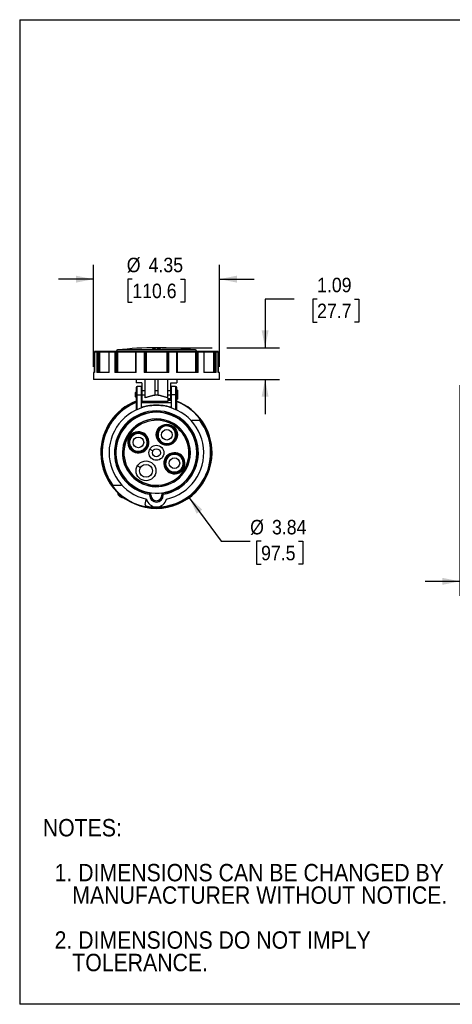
# Model space of a CAD drawing. Header units: inches. Extents: x 0 to 44, y 0 to 34.
# Tile 1 of 7: x 0 to 14.9, y 0 to 34. Entities that reach past the tile are written whole.
import ezdxf

# ---------------------------------------------------------------- set-up
doc = ezdxf.new("R2010")
doc.units = ezdxf.units.IN
doc.header["$LTSCALE"] = 4
doc.header["$MEASUREMENT"] = 0
doc.linetypes.add('SLD-Solid', pattern=[0])
doc.layers.add('DIMENSIONS', color=140, linetype='SLD-Solid', lineweight=25)
doc.layers.add('TEXT', color=140, linetype='SLD-Solid', lineweight=25)
doc.layers.add('SLD-DEFPOINTS', color=7, linetype='Continuous')
doc.styles.add('SLDTEXTSTYLE0', font='GOTHIC.TTF', dxfattribs={"width": 0.913})
doc.dimstyles.new('SLDDIMSTYLE0', dxfattribs={"dimtxt": 0.5, "dimasz": 0.6, "dimexe": 0, "dimexo": 0.0625, "dimgap": 0.125, "dimtad": 0, "dimtih": 1, "dimtoh": 1, "dimrnd": 1e-09, "dimzin": 12, "dimdsep": 46, "dimtxsty": 'SLDTEXTSTYLE0', "dimsah": 1, "dimcen": 0.09, "dimadec": 0, "dimazin": 3, "dimtfac": 1, "dimtmove": 0, "dimatfit": 0, "dimfxl": 0, "dimfrac": 2, "dimtolj": 1, "dimtzin": 12, "dimarcsym": 0})
doc.dimstyles.new('SLDDIMSTYLE1', dxfattribs={"dimtxt": 0.5, "dimasz": 0.6, "dimexe": 0, "dimexo": 0.0625, "dimgap": 0.125, "dimtad": 0, "dimtih": 1, "dimtoh": 1, "dimrnd": 1e-09, "dimzin": 12, "dimdsep": 46, "dimtxsty": 'SLDTEXTSTYLE0', "dimsah": 1, "dimcen": 0.09, "dimadec": 0, "dimazin": 3, "dimtfac": 1, "dimtdec": 3, "dimtmove": 0, "dimatfit": 0, "dimfxl": 0, "dimfrac": 2, "dimtolj": 1, "dimtzin": 12, "dimarcsym": 0})
doc.dimstyles.new('SLDDIMSTYLE2', dxfattribs={"dimtxt": 0.5, "dimasz": 0.6, "dimexe": 0, "dimexo": 0.0625, "dimgap": 0.125, "dimtad": 0, "dimtih": 1, "dimtoh": 1, "dimrnd": 1e-09, "dimzin": 12, "dimdsep": 46, "dimtxsty": 'SLDTEXTSTYLE0', "dimsah": 1, "dimcen": 0, "dimadec": 0, "dimazin": 3, "dimtfac": 1, "dimtofl": 0, "dimtmove": 0, "dimatfit": 3, "dimfxl": 0, "dimfrac": 2, "dimtolj": 1, "dimtzin": 12, "dimarcsym": 0})

# ---------------------------------------------------------------- blocks, each defined once
blk = doc.blocks.new('Block2')
at = {"color": 7, "linetype": 'SLD-Solid', "lineweight": 18}
for p, q in [((44, 34), (0, 34)), ((0, 0), (0, 34)), ((44, 0), (0, 0))]:
    blk.add_line(p, q, dxfattribs=at)
blk = doc.blocks.new('SW_NOTE_0_3')
at = {"layer": 'TEXT', "color": 0, "char_height": 0.6, "attachment_point": 1, "style": 'SLDTEXTSTYLE0'}
for s, insert in [('NOTES:', (0, 0.766)), ('  1. DIMENSIONS CAN BE CHANGED BY     ', (0, -0.785)), ('     MANUFACTURER WITHOUT NOTICE.', (0, -1.561)), ('  2. DIMENSIONS DO NOT IMPLY ', (0, -3.113)), ('     TOLERANCE.', (0, -3.889))]:
    blk.add_mtext(s, dxfattribs=dict(at, insert=insert))
blk = doc.blocks.new('_D')
at = {"layer": 'DIMENSIONS'}
for p, q in [((2.542, 22.017), (2.542, 25.541)), ((6.894, 22.017), (6.894, 25.541)), ((2.542, 25.041), (1.342, 25.041)), ((3.887, 25.041), (3.735, 25.041)), ((3.735, 25.041), (3.735, 24.247)), ((5.549, 25.041), (5.702, 25.041)), ((5.702, 25.041), (5.702, 24.247)), ((6.894, 25.041), (8.094, 25.041)), ((3.735, 24.247), (3.887, 24.247)), ((5.702, 24.247), (5.549, 24.247))]:
    blk.add_line(p, q, dxfattribs=at)
for points in [[(2.542, 25.041), (1.942, 25.161), (1.942, 24.921)], [(6.894, 25.041), (7.494, 24.921), (7.494, 25.161)]]:
    blk.add_solid(points, dxfattribs=at)
at = {"layer": 'DIMENSIONS', "char_height": 0.5, "attachment_point": 1, "style": 'SLDTEXTSTYLE0'}
for s, insert in [('%%c', (3.695, 25.781)), ('4.35', (4.449, 25.781)), ('110.6', (3.887, 24.886))]:
    blk.add_mtext(s, dxfattribs=dict(at, insert=insert))
blk = doc.blocks.new('_D_1')
at = {"layer": 'DIMENSIONS'}
for p, q in [((9.469, 24.353), (8.469, 24.353)), ((8.469, 24.353), (8.469, 22.672)), ((10.263, 24.349), (10.111, 24.349)), ((10.111, 24.349), (10.111, 23.556)), ((11.556, 24.349), (11.708, 24.349)), ((11.708, 24.349), (11.708, 23.556)), ((10.111, 23.556), (10.263, 23.556)), ((11.708, 23.556), (11.556, 23.556)), ((4.918, 22.672), (6.644, 22.672)), ((7.144, 22.672), (8.969, 22.672)), ((7.094, 21.581), (8.969, 21.581)), ((8.469, 21.581), (8.469, 20.381))]:
    blk.add_line(p, q, dxfattribs=at)
for points in [[(8.469, 22.672), (8.589, 23.272), (8.349, 23.272)], [(8.469, 21.581), (8.349, 20.981), (8.589, 20.981)]]:
    blk.add_solid(points, dxfattribs=at)
at = {"layer": 'DIMENSIONS', "char_height": 0.5, "attachment_point": 1, "style": 'SLDTEXTSTYLE0'}
for s, insert in [('1.09', (10.263, 25.09)), ('27.7', (10.263, 24.194))]:
    blk.add_mtext(s, dxfattribs=dict(at, insert=insert))
blk = doc.blocks.new('_D_2')
at = {"layer": 'DIMENSIONS'}
for p, q in [((5.851, 17.495), (6.953, 15.988)), ((6.953, 15.988), (7.953, 15.988)), ((8.33, 15.988), (8.177, 15.988)), ((8.177, 15.988), (8.177, 15.194)), ((9.623, 15.988), (9.775, 15.988)), ((9.775, 15.988), (9.775, 15.194)), ((8.177, 15.194), (8.33, 15.194)), ((9.775, 15.194), (9.623, 15.194))]:
    blk.add_line(p, q, dxfattribs=at)
blk.add_solid([(5.851, 17.495), (6.108, 16.94), (6.302, 17.082)], dxfattribs=at)
at = {"layer": 'DIMENSIONS', "char_height": 0.5, "attachment_point": 1, "style": 'SLDTEXTSTYLE0'}
for s, insert in [('%%c', (7.953, 16.728)), ('3.84', (8.707, 16.728)), ('97.5', (8.33, 15.833))]:
    blk.add_mtext(s, dxfattribs=dict(at, insert=insert))
blk = doc.blocks.new('_D_3')
at = {"layer": 'DIMENSIONS'}
for p, q in [((15.19, 21.381), (15.19, 14.106)), ((18.303, 17.247), (18.303, 14.106)), ((15.19, 14.606), (13.99, 14.606)), ((16.1, 14.602), (15.948, 14.602)), ((15.948, 14.602), (15.948, 13.808)), ((17.393, 14.602), (17.546, 14.602)), ((17.546, 14.602), (17.546, 13.808)), ((18.303, 14.606), (19.503, 14.606)), ((15.948, 13.808), (16.1, 13.808)), ((17.546, 13.808), (17.393, 13.808))]:
    blk.add_line(p, q, dxfattribs=at)
for points in [[(15.19, 14.606), (14.59, 14.726), (14.59, 14.486)], [(18.303, 14.606), (18.903, 14.486), (18.903, 14.726)]]:
    blk.add_solid(points, dxfattribs=at)
at = {"layer": 'DIMENSIONS', "char_height": 0.5, "attachment_point": 1, "style": 'SLDTEXTSTYLE0'}
for s, insert in [('3.11', (16.1, 15.342)), ('79.1', (16.1, 14.447))]:
    blk.add_mtext(s, dxfattribs=dict(at, insert=insert))

msp = doc.modelspace()

# ---------------------------------------------------------------- linework, layer by layer
at = {"color": 7, "linetype": 'SLD-Solid'}
for p, q in [((0, 34), (0, 0)), ((0, 34), (44, 34)), ((44, 0), (0, 0))]:
    msp.add_line(p, q, dxfattribs=at)
for p, q in [((2.583, 22.534), (2.583, 21.817)), ((2.583, 22.534), (2.584, 22.534)), ((2.584, 21.817), (2.584, 22.534)), ((2.584, 22.534), (2.657, 22.534)), ((2.596, 22.545), (2.595, 22.545)), ((2.668, 22.545), (2.596, 22.545)), ((2.657, 22.534), (2.657, 21.817)), ((2.657, 22.534), (2.704, 22.534)), ((2.701, 22.545), (2.668, 22.545)), ((2.732, 22.545), (2.701, 22.545)), ((2.704, 21.817), (2.704, 22.534)), ((2.704, 22.534), (2.735, 22.534)), ((2.76, 22.545), (2.732, 22.545)), ((2.735, 22.534), (2.735, 21.817)), ((2.735, 22.534), (2.749, 22.534)), ((2.749, 22.534), (2.749, 21.817)), ((2.749, 22.534), (3.074, 22.534)), ((3.085, 22.545), (2.76, 22.545)), ((3.074, 22.534), (3.074, 21.817)), ((3.074, 22.534), (3.083, 22.534)), ((3.083, 21.817), (3.083, 22.534)), ((3.083, 22.534), (3.282, 22.534)), ((3.092, 22.545), (3.085, 22.545)), ((3.29, 22.545), (3.092, 22.545)), ((3.282, 22.534), (3.282, 21.817)), ((3.282, 22.534), (3.336, 22.534)), ((3.327, 22.545), (3.29, 22.545)), ((3.35, 22.545), (3.327, 22.545)), ((3.336, 21.817), (3.336, 22.534)), ((3.336, 22.534), (3.358, 22.534)), ((3.34, 22.557), (3.34, 22.545)), ((3.34, 22.557), (4.718, 22.557)), ((3.381, 22.545), (3.35, 22.545)), ((3.358, 22.534), (3.358, 21.817)), ((3.358, 22.534), (3.374, 22.534)), ((3.374, 22.534), (3.374, 21.817)), ((3.374, 22.534), (3.996, 22.534)), ((4.718, 22.596), (3.375, 22.596)), ((4, 22.545), (3.381, 22.545)), ((3.994, 22.534), (3.994, 21.817)), ((3.994, 22.534), (4.021, 22.534)), ((4.006, 22.545), (4, 22.545)), ((4.024, 22.545), (4.006, 22.545)), ((4.021, 21.817), (4.021, 22.534)), ((4.021, 22.534), (4.292, 22.534)), ((4.294, 22.545), (4.024, 22.545)), ((4.292, 22.534), (4.292, 21.817)), ((4.292, 22.534), (4.337, 22.534)), ((4.326, 22.545), (4.294, 22.545)), ((4.334, 22.545), (4.326, 22.545)), ((4.361, 22.545), (4.334, 22.545)), ((4.337, 21.817), (4.337, 22.534)), ((4.337, 22.534), (4.346, 22.534)), ((4.346, 22.534), (4.346, 21.817)), ((4.346, 22.534), (4.359, 22.534)), ((4.359, 22.534), (4.359, 21.817)), ((4.359, 22.534), (5.077, 22.534)), ((5.075, 22.545), (4.361, 22.545)), ((4.58, 22.663), (4.58, 22.651)), ((4.689, 22.669), (4.689, 22.668)), ((4.689, 22.668), (4.689, 22.66)), ((4.689, 22.66), (4.689, 22.658)), ((4.689, 22.658), (4.689, 22.646)), ((6.061, 22.596), (4.718, 22.596)), ((4.718, 22.557), (6.096, 22.557)), ((4.748, 22.664), (4.748, 22.652)), ((4.836, 22.664), (4.836, 22.663)), ((4.856, 22.669), (4.856, 22.667)), ((4.856, 22.667), (4.856, 22.659)), ((4.856, 22.659), (4.856, 22.657)), ((4.856, 22.657), (4.856, 22.645)), ((5.102, 22.545), (5.075, 22.545)), ((5.077, 22.534), (5.077, 21.817)), ((5.077, 22.534), (5.091, 22.534)), ((5.091, 22.534), (5.091, 21.817)), ((5.091, 22.534), (5.099, 22.534)), ((5.099, 22.534), (5.099, 21.817)), ((5.099, 22.534), (5.145, 22.534)), ((5.11, 22.545), (5.102, 22.545)), ((5.142, 22.545), (5.11, 22.545)), ((5.412, 22.545), (5.142, 22.545)), ((5.145, 21.817), (5.145, 22.534)), ((5.145, 22.534), (5.416, 22.534)), ((5.431, 22.545), (5.412, 22.545)), ((5.416, 22.534), (5.416, 21.817)), ((5.416, 22.534), (5.443, 22.534)), ((5.436, 22.545), (5.431, 22.545)), ((6.055, 22.545), (5.436, 22.545)), ((5.44, 22.534), (6.062, 22.534)), ((5.443, 21.817), (5.443, 22.534)), ((6.087, 22.545), (6.055, 22.545)), ((6.062, 22.534), (6.062, 21.817)), ((6.062, 22.534), (6.078, 22.534)), ((6.078, 22.534), (6.078, 21.817)), ((6.078, 22.534), (6.101, 22.534)), ((6.109, 22.545), (6.087, 22.545)), ((6.096, 22.545), (6.096, 22.557)), ((6.101, 22.534), (6.101, 21.817)), ((6.101, 22.534), (6.155, 22.534)), ((6.147, 22.545), (6.109, 22.545)), ((6.344, 22.545), (6.147, 22.545)), ((6.155, 21.817), (6.155, 22.534)), ((6.155, 22.534), (6.353, 22.534)), ((6.351, 22.545), (6.344, 22.545)), ((6.676, 22.545), (6.351, 22.545)), ((6.353, 22.534), (6.353, 21.817)), ((6.353, 22.534), (6.363, 22.534)), ((6.363, 21.817), (6.363, 22.534)), ((6.363, 22.534), (6.687, 22.534)), ((6.705, 22.545), (6.676, 22.545)), ((6.687, 22.534), (6.687, 21.817)), ((6.687, 22.534), (6.702, 22.534)), ((6.702, 22.534), (6.702, 21.817)), ((6.702, 22.534), (6.732, 22.534)), ((6.735, 22.545), (6.705, 22.545)), ((6.732, 22.534), (6.732, 21.817)), ((6.732, 22.534), (6.78, 22.534)), ((6.768, 22.545), (6.735, 22.545)), ((6.841, 22.545), (6.768, 22.545)), ((6.78, 21.817), (6.78, 22.534)), ((6.78, 22.534), (6.852, 22.534)), ((6.841, 22.545), (6.841, 22.545)), ((6.852, 22.534), (6.852, 21.817)), ((6.852, 22.534), (6.853, 22.534)), ((6.853, 21.817), (6.853, 22.534)), ((2.542, 21.817), (2.542, 21.581)), ((2.584, 21.817), (2.542, 21.817)), ((3.083, 21.817), (2.657, 21.817)), ((4.021, 21.817), (3.282, 21.817)), ((5.145, 21.817), (4.292, 21.817)), ((6.155, 21.817), (5.416, 21.817)), ((6.78, 21.817), (6.353, 21.817)), ((6.894, 21.817), (6.852, 21.817)), ((6.894, 21.581), (6.894, 21.817)), ((6.894, 21.581), (2.542, 21.581)), ((4.019, 21.581), (4.019, 21.462)), ((4.216, 21.462), (4.019, 21.462)), ((4.216, 21.462), (4.216, 21.18)), ((4.334, 21.18), (4.334, 21.581)), ((4.659, 21.581), (4.659, 21.18)), ((4.777, 21.18), (4.777, 21.581)), ((5.102, 21.581), (5.102, 21.18)), ((5.22, 21.462), (5.417, 21.462)), ((5.22, 21.18), (5.22, 21.462)), ((5.417, 21.581), (5.417, 21.462)), ((4.019, 21.151), (3.98, 21.111)), ((3.98, 21.111), (3.98, 20.993)), ((4.019, 21.298), (4.019, 21.052)), ((4.206, 21.338), (4.059, 21.338)), ((4.059, 21.052), (4.059, 21.338)), ((4.206, 21.052), (4.206, 21.338)), ((4.216, 21.151), (4.206, 21.151)), ((4.334, 21.18), (4.216, 21.18)), ((4.777, 21.18), (4.659, 21.18)), ((4.659, 21.18), (4.659, 21.034)), ((4.777, 21.034), (4.777, 21.18)), ((5.22, 21.18), (5.102, 21.18)), ((5.23, 21.139), (5.22, 21.139)), ((5.378, 21.338), (5.23, 21.338)), ((5.23, 21.338), (5.23, 21.052)), ((5.378, 21.338), (5.378, 21.052)), ((5.417, 21.052), (5.417, 21.298)), ((5.445, 21.21), (5.417, 21.21)), ((5.445, 21.21), (5.445, 20.895)), ((3.98, 20.993), (4.019, 20.954)), ((4.019, 21.052), (4.019, 20.779)), ((4.059, 21.052), (4.019, 21.052)), ((4.019, 20.779), (4.019, 20.543)), ((4.059, 21.052), (4.206, 21.052)), ((4.059, 20.539), (4.059, 21.052)), ((4.206, 20.617), (4.206, 21.052)), ((4.206, 20.787), (5.23, 20.787)), ((4.334, 21.034), (4.216, 21.034)), ((4.216, 20.822), (4.601, 20.822)), ((4.601, 20.822), (4.795, 20.822)), ((4.777, 21.034), (4.659, 21.034)), ((4.659, 21.034), (4.659, 21.03)), ((4.777, 21.034), (4.777, 21.03)), ((4.795, 20.822), (5.123, 20.822)), ((5.22, 21.034), (5.102, 21.034)), ((5.122, 20.905), (5.23, 20.905)), ((5.122, 20.862), (5.23, 20.862)), ((5.23, 21.052), (5.23, 20.617)), ((5.378, 21.052), (5.23, 21.052)), ((5.417, 21.052), (5.378, 21.052)), ((5.378, 21.052), (5.378, 20.539)), ((5.417, 20.521), (5.417, 21.052)), ((5.417, 20.895), (5.445, 20.895)), ((4.028, 20.525), (4.019, 20.543)), ((4.206, 20.617), (4.206, 20.596)), ((4.212, 20.598), (4.206, 20.617)), ((5.224, 20.598), (5.23, 20.617)), ((5.23, 20.596), (5.23, 20.617)), ((5.936, 20.163), (5.922, 20.149)), ((6.197, 20.163), (5.936, 20.163)), ((5.244, 19.955), (5.235, 19.94)), ((5.26, 19.982), (5.244, 19.955)), ((5.299, 20.05), (5.279, 20.016)), ((3.704, 19.63), (3.712, 19.625)), ((3.807, 19.57), (3.823, 19.562)), ((4.248, 19.667), (4.254, 19.677)), ((4.278, 19.719), (4.262, 19.692)), ((4.92, 19.393), (4.926, 19.404)), ((4.495, 19.173), (4.597, 19.114)), ((5.523, 19.001), (5.507, 18.974)), ((4.064, 18.593), (4.166, 18.533)), ((5.183, 18.412), (5.189, 18.422)), ((5.629, 18.519), (5.614, 18.527)), ((3.239, 17.926), (3.5, 17.926)), ((3.5, 17.926), (3.514, 17.94)), ((4.328, 17.255), (4.359, 17.43)), ((4.363, 17.45), (4.359, 17.43)), ((4.482, 17.615), (4.482, 17.58)), ((4.482, 17.58), (4.521, 17.58)), ((4.521, 17.58), (4.521, 17.649)), ((4.521, 17.58), (4.529, 17.58)), ((4.529, 17.58), (4.529, 17.655)), ((4.908, 17.655), (4.908, 17.58)), ((4.915, 17.58), (4.908, 17.58)), ((4.915, 17.649), (4.915, 17.58)), ((4.915, 17.58), (4.954, 17.58)), ((4.954, 17.58), (4.954, 17.615))]:
    msp.add_line(p, q)
at = {"flags": 128}
for points in [[(3.29, 22.545), (3.288, 22.545), (3.287, 22.544), (3.285, 22.543), (3.284, 22.542), (3.283, 22.54), (3.282, 22.538), (3.282, 22.536), (3.282, 22.534)], [(3.381, 22.545), (3.38, 22.545), (3.379, 22.544), (3.377, 22.543), (3.376, 22.542), (3.375, 22.54), (3.374, 22.538), (3.374, 22.536), (3.374, 22.534)], [(4, 22.545), (3.999, 22.545), (3.999, 22.544), (3.998, 22.543), (3.997, 22.542), (3.997, 22.542)], [(4.024, 22.545), (4.024, 22.545), (4.023, 22.544), (4.022, 22.543), (4.022, 22.542), (4.021, 22.54), (4.021, 22.538), (4.021, 22.536), (4.021, 22.534)], [(5.412, 22.545), (5.413, 22.545), (5.413, 22.544), (5.414, 22.543), (5.415, 22.542), (5.415, 22.54), (5.416, 22.538), (5.416, 22.536), (5.416, 22.534)], [(5.436, 22.545), (5.437, 22.545), (5.438, 22.544), (5.439, 22.543), (5.439, 22.542), (5.439, 22.542)], [(6.055, 22.545), (6.056, 22.545), (6.058, 22.544), (6.059, 22.543), (6.06, 22.542), (6.061, 22.54), (6.062, 22.538), (6.062, 22.536), (6.062, 22.534)], [(6.147, 22.545), (6.148, 22.545), (6.15, 22.544), (6.151, 22.543), (6.152, 22.542), (6.153, 22.54), (6.154, 22.538), (6.154, 22.536), (6.155, 22.534)], [(5.122, 20.921), (5.145, 20.916), (5.191, 20.905)], [(4.521, 17.649), (4.525, 17.652), (4.529, 17.655)], [(4.915, 17.649), (4.911, 17.652), (4.908, 17.655)]]:
    msp.add_lwpolyline(points, dxfattribs=at)
for centre, radius in [((5.077, 19.667), 0.365), ((5.077, 19.667), 0.333), ((5.077, 19.667), 0.183), ((4.096, 19.404), 0.183), ((4.718, 19.045), 0.258), ((4.718, 19.045), 0.14), ((4.359, 18.422), 0.341), ((5.34, 18.685), 0.183), ((4.359, 18.422), 0.222)]:
    msp.add_circle(centre, radius)
for centre, radius, start, end in [((2.595, 22.534), 0.0118, 90, 180), ((2.596, 22.534), 0.0117, 90.5665, 180.5555), ((2.668, 22.534), 0.0115, 91.5946, 181.5104), ((2.691, 22.536), 0.014, 348.6309, 40.3907), ((2.721, 22.536), 0.014, 348.6309, 40.3907), ((2.76, 22.534), 0.0115, 91.8634, 181.7494), ((3.085, 22.534), 0.0118, 90, 180), ((3.094, 22.535), 0.0107, 99.2409, 186.9289), ((3.325, 22.535), 0.0105, 351.9505, 78.5782), ((3.38, 22.557), 0.0394, 96.5294, 180), ((3.348, 22.535), 0.0105, 351.9505, 78.5782), ((4.718, 10.861), 11.811, 83.4706, 96.5294), ((4.006, 22.534), 0.0118, 90, 180), ((4.308, 22.536), 0.017, 148.2304, 189.5917), ((4.326, 22.534), 0.0116, 359.0242, 88.9898), ((4.334, 22.534), 0.0116, 359.0242, 88.9898), ((4.378, 22.536), 0.019, 151.8799, 188.6863), ((4.718, 10.861), 11.804, 89.4267, 89.7056), ((4.718, 10.861), 11.802, 89.4266, 89.7055), ((4.718, 10.861), 11.79, 89.426, 89.7052), ((5.059, 22.536), 0.019, 351.3137, 28.1201), ((5.102, 22.534), 0.0116, 91.0102, 180.9758), ((5.111, 22.534), 0.0116, 91.0102, 180.9758), ((5.128, 22.536), 0.017, 350.4083, 31.7696), ((5.431, 22.534), 0.0118, 0, 90), ((6.057, 22.557), 0.0394, 0, 83.4706), ((6.089, 22.535), 0.0105, 101.4218, 188.0495), ((6.111, 22.535), 0.0105, 101.4218, 188.0495), ((6.342, 22.535), 0.0107, 353.0711, 80.7591), ((6.351, 22.534), 0.0118, 0, 90), ((6.676, 22.534), 0.0115, 358.2506, 88.1366), ((6.715, 22.536), 0.014, 139.6093, 191.3691), ((6.746, 22.536), 0.014, 139.6093, 191.3691), ((6.768, 22.534), 0.0115, 358.4896, 88.4054), ((6.841, 22.534), 0.0118, 0, 90), ((6.84, 22.534), 0.0117, 359.4445, 89.4335), ((4.059, 21.298), 0.0394, 90, 180), ((5.378, 21.298), 0.0394, 0, 90), ((4.718, 19.045), 1.919, 111.3524, 180), ((4.718, 19.045), 1.9, 111.5847, 0), ((4.718, 19.045), 1.87, 111.943, 216.1001), ((4.718, 19.045), 1.919, 0, 68.6476), ((4.718, 19.045), 1.9, 0, 68.4153), ((4.718, 19.045), 1.634, 282.1858, 257.8142), ((4.718, 19.045), 1.449, 279.3836, 260.6164), ((4.718, 19.045), 1.409, 278.0274, 261.9726), ((4.718, 19.045), 1.402, 277.7742, 262.2258), ((4.718, 19.045), 1.398, 330, 150), ((4.718, 19.045), 1.122, 60, 330), ((4.718, 19.045), 1.171, 330, 150), ((4.718, 19.045), 1.162, 60, 150), ((4.718, 19.045), 1.87, 270, 36.1001), ((6.197, 20.123), 0.0394, 36.1001, 90), ((4.718, 19.045), 1.398, 150, 330), ((4.096, 19.404), 0.365, 60, 150), ((4.096, 19.404), 0.333, 60, 150), ((5.077, 19.667), 0.316, 60, 240), ((5.077, 19.667), 0.304, 60, 240), ((5.077, 19.667), 0.316, 240, 60), ((5.077, 19.667), 0.304, 240, 60), ((4.718, 19.045), 1.122, 330, 60), ((4.718, 19.045), 1.162, 330, 60), ((4.718, 19.045), 1.171, 150, 330), ((4.718, 19.045), 1.162, 150, 330), ((4.096, 19.404), 0.365, 150, 60), ((4.096, 19.404), 0.333, 150, 60), ((4.096, 19.404), 0.316, 150, 60), ((4.096, 19.404), 0.304, 150, 60), ((4.096, 19.404), 0.316, 60, 150), ((4.096, 19.404), 0.304, 60, 150), ((4.718, 19.045), 1.919, 180, 0), ((5.34, 18.685), 0.365, 60, 330), ((5.34, 18.685), 0.333, 60, 330), ((5.34, 18.685), 0.316, 330, 240), ((5.34, 18.685), 0.304, 330, 240), ((5.34, 18.685), 0.333, 330, 60), ((5.34, 18.685), 0.365, 330, 60), ((5.34, 18.685), 0.316, 240, 330), ((5.34, 18.685), 0.304, 240, 330), ((3.239, 17.966), 0.0394, 216.1001, 270), ((3.592, 17.702), 0.217, 188.399, 271.5936), ((3.592, 17.702), 0.197, 196.5507, 263.4418), ((4.718, 17.529), 0.354, 193.2639, 346.7361), ((4.718, 17.58), 0.236, 180, 0), ((4.718, 17.58), 0.197, 180, 0), ((4.718, 17.58), 0.19, 180, 0), ((4.367, 17.248), 0.0394, 170, 258.9365), ((4.718, 19.045), 1.87, 258.9365, 270)]:
    msp.add_arc(centre, radius, start, end)
for points, knots in [([(4.689, 22.658), (4.687, 22.658), (4.683, 22.658), (4.676, 22.658), (4.67, 22.658), (4.664, 22.658), (4.658, 22.658), (4.652, 22.658), (4.646, 22.658), (4.64, 22.658), (4.634, 22.658), (4.628, 22.659), (4.623, 22.659), (4.618, 22.659), (4.605, 22.659), (4.587, 22.661), (4.58, 22.662), (4.58, 22.664), (4.584, 22.665), (4.597, 22.667), (4.61, 22.668), (4.622, 22.668), (4.633, 22.669), (4.643, 22.669), (4.655, 22.669), (4.666, 22.669), (4.677, 22.669), (4.685, 22.669), (4.689, 22.669)], [0, 0, 0, 0, 0.018622, 0.03735, 0.056184, 0.075125, 0.094171, 0.113324, 0.132585, 0.151952, 0.171427, 0.191009, 0.2107, 0.230498, 0.250405, 0.358157, 0.499182, 0.499522, 0.603418, 0.686719, 0.749326, 0.786911, 0.823902, 0.860301, 0.896109, 0.931327, 0.965957, 1, 1, 1, 1]), ([(4.689, 22.646), (4.682, 22.646), (4.668, 22.646), (4.648, 22.646), (4.629, 22.647), (4.612, 22.647), (4.598, 22.648), (4.588, 22.649), (4.582, 22.65), (4.58, 22.651), (4.58, 22.651), (4.58, 22.651)], [0, 0, 0, 0, 0.125404, 0.250516, 0.375374, 0.499452, 0.626002, 0.751507, 0.875974, 0.999335, 1, 1, 1, 1]), ([(4.689, 22.668), (4.687, 22.668), (4.684, 22.668), (4.679, 22.668), (4.674, 22.668), (4.662, 22.668), (4.643, 22.667), (4.628, 22.666), (4.621, 22.666), (4.618, 22.666), (4.615, 22.665), (4.612, 22.665), (4.611, 22.664), (4.61, 22.664)], [0, 0, 0, 0, 0.043892, 0.087844, 0.131859, 0.175937, 0.404999, 0.655296, 0.689408, 0.740947, 0.809901, 0.896258, 1, 1, 1, 1]), ([(4.611, 22.664), (4.611, 22.663), (4.611, 22.663), (4.617, 22.662), (4.624, 22.661), (4.634, 22.661), (4.646, 22.66), (4.66, 22.66), (4.674, 22.66), (4.684, 22.66), (4.689, 22.66)], [0, 0, 0, 0, 0.131732, 0.270272, 0.395422, 0.507173, 0.62653, 0.752783, 0.877267, 1, 1, 1, 1]), ([(4.856, 22.645), (4.849, 22.645), (4.835, 22.646), (4.815, 22.646), (4.796, 22.647), (4.78, 22.648), (4.766, 22.649), (4.755, 22.65), (4.749, 22.651), (4.747, 22.652), (4.748, 22.652), (4.748, 22.652)], [0, 0, 0, 0, 0.125361, 0.250456, 0.375283, 0.499341, 0.625867, 0.75134, 0.875792, 0.999116, 1, 1, 1, 1]), ([(4.856, 22.657), (4.854, 22.657), (4.85, 22.657), (4.843, 22.657), (4.837, 22.657), (4.83, 22.658), (4.823, 22.658), (4.817, 22.658), (4.81, 22.658), (4.804, 22.658), (4.798, 22.659), (4.792, 22.659), (4.786, 22.659), (4.775, 22.66), (4.755, 22.661), (4.748, 22.663), (4.748, 22.665), (4.751, 22.666), (4.763, 22.667), (4.777, 22.668), (4.789, 22.668), (4.799, 22.669), (4.81, 22.669), (4.821, 22.669), (4.833, 22.669), (4.844, 22.669), (4.852, 22.669), (4.856, 22.669)], [0, 0, 0, 0, 0.019418, 0.0391, 0.059046, 0.079256, 0.09973, 0.12047, 0.141474, 0.162744, 0.184279, 0.20608, 0.228147, 0.25048, 0.338554, 0.498972, 0.499422, 0.59419, 0.677493, 0.749307, 0.785775, 0.822021, 0.858048, 0.893858, 0.929452, 0.964832, 1, 1, 1, 1]), ([(4.856, 22.667), (4.854, 22.667), (4.851, 22.667), (4.846, 22.667), (4.841, 22.667), (4.835, 22.667), (4.83, 22.667), (4.825, 22.667), (4.821, 22.667), (4.816, 22.667), (4.811, 22.667), (4.806, 22.667), (4.801, 22.667), (4.795, 22.666), (4.79, 22.666), (4.785, 22.666), (4.781, 22.665), (4.78, 22.665), (4.779, 22.665)], [0, 0, 0, 0, 0.04981, 0.099659, 0.149547, 0.199476, 0.249446, 0.299458, 0.349514, 0.399613, 0.449758, 0.499949, 0.574497, 0.65256, 0.734141, 0.81924, 0.907859, 1, 1, 1, 1]), ([(4.779, 22.663), (4.779, 22.663), (4.78, 22.663), (4.782, 22.662), (4.784, 22.662), (4.786, 22.662), (4.788, 22.662), (4.791, 22.661), (4.794, 22.661), (4.796, 22.661), (4.799, 22.661), (4.802, 22.661), (4.804, 22.66), (4.809, 22.66), (4.816, 22.66), (4.826, 22.66), (4.836, 22.659), (4.846, 22.659), (4.853, 22.659), (4.856, 22.659)], [0, 0, 0, 0, 0.052965, 0.103877, 0.152736, 0.199542, 0.244295, 0.286996, 0.327643, 0.366237, 0.402778, 0.437267, 0.469702, 0.500084, 0.604697, 0.70699, 0.806967, 0.904635, 1, 1, 1, 1]), ([(4.216, 21.034), (4.216, 21.023), (4.216, 21.002), (4.216, 20.971), (4.216, 20.944), (4.216, 20.922), (4.216, 20.904), (4.216, 20.887), (4.216, 20.871), (4.216, 20.857), (4.216, 20.842), (4.216, 20.828), (4.216, 20.822), (4.216, 20.823), (4.216, 20.823)], [0, 0, 0, 0, 0.087332, 0.178303, 0.273008, 0.334632, 0.400633, 0.471036, 0.545865, 0.60855, 0.699418, 0.818534, 0.971659, 1, 1, 1, 1]), ([(4.334, 20.943), (4.334, 20.946), (4.334, 20.952), (4.334, 20.961), (4.334, 20.97), (4.334, 20.979), (4.334, 20.988), (4.334, 20.997), (4.334, 21.006), (4.334, 21.015), (4.334, 21.024), (4.334, 21.031), (4.334, 21.034)], [0, 0, 0, 0, 0.105242, 0.209305, 0.312194, 0.413916, 0.514475, 0.613875, 0.712123, 0.809223, 0.90518, 1, 1, 1, 1]), ([(4.659, 21.03), (4.655, 21.029), (4.646, 21.028), (4.633, 21.026), (4.62, 21.024), (4.606, 21.021), (4.592, 21.018), (4.569, 21.013), (4.536, 21.004), (4.496, 20.993), (4.454, 20.98), (4.414, 20.968), (4.374, 20.956), (4.348, 20.948), (4.334, 20.943)], [0, 0, 0, 0, 0.03803, 0.077348, 0.117976, 0.159936, 0.203248, 0.24793, 0.368033, 0.502355, 0.623483, 0.75587, 0.875013, 1, 1, 1, 1]), ([(5.102, 20.943), (5.089, 20.948), (5.063, 20.956), (5.022, 20.968), (4.982, 20.98), (4.941, 20.993), (4.9, 21.004), (4.863, 21.014), (4.831, 21.021), (4.804, 21.026), (4.786, 21.028), (4.777, 21.03)], [0, 0, 0, 0, 0.124986, 0.244132, 0.376515, 0.49765, 0.631968, 0.752078, 0.840068, 0.922654, 1, 1, 1, 1]), ([(5.102, 21.034), (5.102, 21.03), (5.102, 21.023), (5.102, 21.013), (5.102, 21.003), (5.102, 20.993), (5.102, 20.983), (5.102, 20.973), (5.102, 20.963), (5.102, 20.953), (5.102, 20.947), (5.102, 20.943)], [0, 0, 0, 0, 0.105426, 0.212256, 0.320499, 0.430161, 0.541248, 0.653769, 0.76773, 0.883138, 1, 1, 1, 1]), ([(5.122, 20.824), (5.122, 20.824), (5.122, 20.824), (5.122, 20.845), (5.122, 20.88), (5.122, 20.915), (5.122, 20.931)], [0, 0, 0, 0, 0.175903, 0.450765, 0.749737, 1, 1, 1, 1]), ([(5.22, 20.914), (5.22, 20.916), (5.22, 20.922), (5.22, 20.929), (5.22, 20.938), (5.22, 20.946), (5.22, 20.954), (5.22, 20.962), (5.22, 20.973), (5.22, 20.986), (5.22, 21.002), (5.22, 21.017), (5.22, 21.028), (5.22, 21.034)], [0, 0, 0, 0, 0.076405, 0.151482, 0.225236, 0.297672, 0.368796, 0.438614, 0.507129, 0.633645, 0.75794, 0.880046, 1, 1, 1, 1]), ([(4.206, 20.617), (4.214, 20.619), (4.228, 20.624), (4.25, 20.63), (4.272, 20.637), (4.293, 20.643), (4.315, 20.648), (4.337, 20.654), (4.359, 20.659), (4.381, 20.664), (4.404, 20.668), (4.426, 20.672), (4.448, 20.676), (4.47, 20.68), (4.492, 20.683), (4.515, 20.686), (4.537, 20.688), (4.56, 20.691), (4.582, 20.693), (4.605, 20.694), (4.627, 20.696), (4.65, 20.697), (4.673, 20.697), (4.695, 20.698), (4.725, 20.698), (4.762, 20.698), (4.805, 20.696), (4.849, 20.693), (4.892, 20.689), (4.935, 20.684), (4.977, 20.678), (5.02, 20.671), (5.062, 20.662), (5.105, 20.653), (5.147, 20.642), (5.189, 20.63), (5.216, 20.621), (5.23, 20.617)], [0, 0, 0, 0, 0.02252, 0.044917, 0.067198, 0.08937, 0.111441, 0.133418, 0.155307, 0.177117, 0.198855, 0.220529, 0.242147, 0.263715, 0.285243, 0.306738, 0.328207, 0.349659, 0.371102, 0.392544, 0.413992, 0.435455, 0.45694, 0.478455, 0.500009, 0.541282, 0.582442, 0.623543, 0.664643, 0.705797, 0.747061, 0.788491, 0.83014, 0.872064, 0.914314, 0.956943, 1, 1, 1, 1])]:
    msp.add_open_spline(points, degree=3, knots=knots)
for points in [[(4.216, 21.18), (4.216, 21.132), (4.216, 21.083), (4.216, 21.034)], [(4.334, 21.034), (4.334, 21.083), (4.334, 21.132), (4.334, 21.18)], [(5.102, 21.18), (5.102, 21.132), (5.102, 21.083), (5.102, 21.034)], [(5.22, 21.034), (5.22, 21.083), (5.22, 21.132), (5.22, 21.18)], [(4.659, 21.034), (4.659, 21.032), (4.659, 21.031), (4.659, 21.03)], [(4.777, 21.03), (4.777, 21.031), (4.777, 21.032), (4.777, 21.034)], [(5.122, 20.931), (5.155, 20.926), (5.188, 20.92), (5.22, 20.914)], [(4.521, 17.649), (4.508, 17.638), (4.495, 17.626), (4.482, 17.615)], [(4.954, 17.615), (4.941, 17.626), (4.928, 17.638), (4.915, 17.649)]]:
    msp.add_open_spline(points, degree=3)

# ---------------------------------------------------------------- block references
at = {"layer": 'SLD-DEFPOINTS'}
msp.add_blockref('Block2', (0, 0), dxfattribs=at)
at = {"layer": 'TEXT'}
msp.add_blockref('SW_NOTE_0_3', (0.798, 5.633), dxfattribs=at)

# ---------------------------------------------------------------- dimensions: what is measured, and where the dimension line sits
at = {"layer": 'DIMENSIONS'}
dim = msp.add_linear_dim(base=(2.542, 25.041), p1=(6.894, 21.817), p2=(2.542, 21.817), text='%%c<>', dimstyle='SLDDIMSTYLE0', dxfattribs=at)
dim.commit()
dim.dimension.update_dxf_attribs({"geometry": '_D', "text_midpoint": (4.718, 25.041), "dimtype": 160})
dim = msp.add_linear_dim(base=(8.469, 21.581), p1=(4.718, 22.672), p2=(6.894, 21.581), angle=90, dimstyle='SLDDIMSTYLE1', dxfattribs=at)
dim.commit()
dim.dimension.update_dxf_attribs({"geometry": '_D_1', "text_midpoint": (8.469, 24.353), "dimtype": 160})
dim = msp.add_linear_dim(base=(18.303, 14.606), p1=(15.19, 21.581), p2=(18.303, 17.447), dimstyle='SLDDIMSTYLE0', dxfattribs=at)
dim.commit()
dim.dimension.update_dxf_attribs({"geometry": '_D_3', "text_midpoint": (16.747, 14.606), "dimtype": 160})
dim = msp.add_diameter_dim_2p(p1=(3.585, 20.594), p2=(5.851, 17.495), dimstyle='SLDDIMSTYLE2', dxfattribs=at)
dim.commit()
dim.dimension.update_dxf_attribs({"geometry": '_D_2', "text_midpoint": (8.976, 15.988), "dimtype": 163})

doc.saveas('drawing.dxf')
